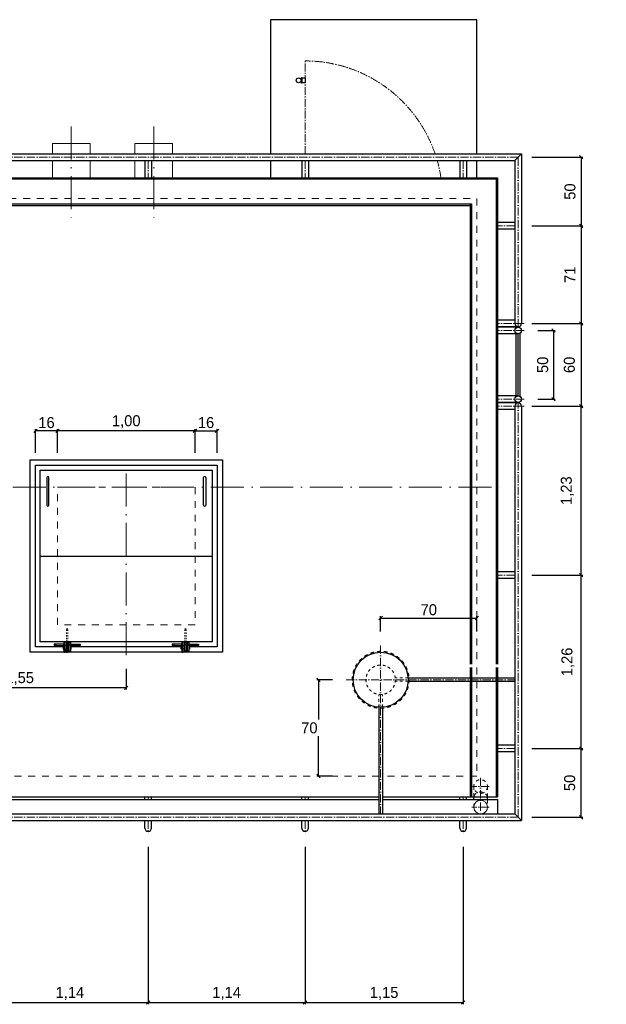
# Model space of a CAD drawing. Header units: millimetres. Extents: x -19424 to 109295, y -11926 to 8715.
# Tile 13 of 38: x -4175 to 91, y -6897 to 263. Entities that reach past the tile are written whole.
import ezdxf

# ---------------------------------------------------------------- set-up
doc = ezdxf.new("R2010")
doc.units = ezdxf.units.MM
for name, pattern in [('ACAD_ISO10W100', [18, 12, -3, 0, -3]), ('JIS_02_1.0', [2, 1, -1]), ('MITTE2', [28.575, 19.05, -3.175, 3.175, -3.175])]:
    doc.linetypes.add(name, pattern=pattern)
doc.layers.add('Bemaßung', color=7, linetype='Continuous', lineweight=13)
doc.layers.add('Beschriftung', color=7, linetype='Continuous')
doc.styles.add('LBB3.5M1000', font='isocp.shx', dxfattribs={"height": 3.5})
doc.dimstyles.new('DIN', dxfattribs={"dimtxt": 2.5, "dimasz": 2.5, "dimexe": 1.25, "dimexo": 0.625, "dimtad": 1, "dimtih": 1, "dimdec": 4, "dimdsep": 46, "dimlunit": 6, "dimtxsty": 'Standard', "dimcen": 2.5, "dimadec": 0, "dimazin": 0, "dimtfac": 1, "dimtdec": 4, "dimtmove": 0, "dimatfit": 3, "dimfxl": 0, "dimtvp": 1, "dimtolj": 1, "dimtzin": 0, "dimarcsym": 0})

# ---------------------------------------------------------------- blocks, each defined once
blk = doc.blocks.new('_Oblique')
at = {"color": 0, "linetype": 'ByBlock', "lineweight": -2}
blk.add_line((-0.5, -0.5), (0.5, 0.5), dxfattribs=at)
blk = doc.blocks.new('*D31')
at = {"layer": 'Bemaßung', "color": 0, "lineweight": -2, "transparency": 16777216}
for p, q in [((-449.6, -736.6), (-78.8, -736.6)), ((-91.3, -736.6), (-91.3, -1236.6)), ((-449.6, -1236.6), (-78.8, -1236.6))]:
    blk.add_line(p, q, dxfattribs=at)
at = {"layer": 'DEFPOINTS', "color": 0, "transparency": 16777216}
for p in [(-549.6, -736.6), (-549.6, -1236.6), (-91.3, -1236.6)]:
    blk.add_point(p, dxfattribs=at)
at = {"layer": 'Bemaßung', "color": 0, "lineweight": -2, "transparency": 16777216, "xscale": 25, "yscale": 25, "zscale": 25}
for p, rotation in [((-91.3, -736.6), 90), ((-91.3, -1236.6), 270)]:
    blk.add_blockref('_Oblique', p, dxfattribs=dict(at, rotation=rotation))
at = {"layer": 'Bemaßung', "color": 0, "transparency": 16777216, "insert": (-172.9, -986.6), "char_height": 80, "attachment_point": 5, "rotation": 90}
blk.add_mtext('\\A1;50', dxfattribs=at)
blk = doc.blocks.new('*D32')
at = {"layer": 'Bemaßung', "color": 0, "lineweight": -2, "transparency": 16777216}
for p, q in [((-449.6, -1236.6), (-78.8, -1236.6)), ((-91.3, -1236.6), (-91.3, -1946.6)), ((-449.6, -1946.6), (-78.8, -1946.6))]:
    blk.add_line(p, q, dxfattribs=at)
at = {"layer": 'DEFPOINTS', "color": 0, "transparency": 16777216}
for p in [(-549.6, -1236.6), (-549.6, -1946.6), (-91.3, -1946.6)]:
    blk.add_point(p, dxfattribs=at)
at = {"layer": 'Bemaßung', "color": 0, "lineweight": -2, "transparency": 16777216, "xscale": 25, "yscale": 25, "zscale": 25}
for p, rotation in [((-91.3, -1236.6), 90), ((-91.3, -1946.6), 270)]:
    blk.add_blockref('_Oblique', p, dxfattribs=dict(at, rotation=rotation))
at = {"layer": 'Bemaßung', "color": 0, "transparency": 16777216, "insert": (-172.9, -1591.6), "char_height": 80, "attachment_point": 5, "rotation": 90}
blk.add_mtext('\\A1;71', dxfattribs=at)
blk = doc.blocks.new('*D33')
at = {"layer": 'Bemaßung', "color": 0, "lineweight": -2, "transparency": 16777216}
for p, q in [((-405.5, -1996.6), (-280.4, -1996.6)), ((-292.9, -1996.6), (-292.9, -2496.6)), ((-405.5, -2496.6), (-280.4, -2496.6))]:
    blk.add_line(p, q, dxfattribs=at)
at = {"layer": 'DEFPOINTS', "color": 0, "transparency": 16777216}
for p in [(-505.5, -1996.6), (-505.5, -2496.6), (-292.9, -2496.6)]:
    blk.add_point(p, dxfattribs=at)
at = {"layer": 'Bemaßung', "color": 0, "lineweight": -2, "transparency": 16777216, "xscale": 25, "yscale": 25, "zscale": 25}
for p, rotation in [((-292.9, -1996.6), 90), ((-292.9, -2496.6), 270)]:
    blk.add_blockref('_Oblique', p, dxfattribs=dict(at, rotation=rotation))
at = {"layer": 'Bemaßung', "color": 0, "transparency": 16777216, "insert": (-371, -2246.6), "char_height": 80, "attachment_point": 5, "rotation": 90}
blk.add_mtext('\\A1;50', dxfattribs=at)
blk = doc.blocks.new('*D34')
at = {"layer": 'Bemaßung', "color": 0, "lineweight": -2, "transparency": 16777216}
for p, q in [((-449.6, -2546.6), (-78.8, -2546.6)), ((-91.3, -3776.6), (-91.3, -2546.6)), ((-449.6, -3776.6), (-78.8, -3776.6))]:
    blk.add_line(p, q, dxfattribs=at)
at = {"layer": 'DEFPOINTS', "color": 0, "transparency": 16777216}
for p in [(-549.6, -2546.6), (-91.3, -2546.6), (-549.6, -3776.6)]:
    blk.add_point(p, dxfattribs=at)
at = {"layer": 'Bemaßung', "color": 0, "lineweight": -2, "transparency": 16777216, "xscale": 25, "yscale": 25, "zscale": 25}
for p, rotation in [((-91.3, -2546.6), 90), ((-91.3, -3776.6), 270)]:
    blk.add_blockref('_Oblique', p, dxfattribs=dict(at, rotation=rotation))
at = {"layer": 'Bemaßung', "color": 0, "transparency": 16777216, "insert": (-192.2, -3161.6), "char_height": 80, "attachment_point": 5, "rotation": 90}
blk.add_mtext('\\A1;1,23', dxfattribs=at)
blk = doc.blocks.new('*D35')
at = {"layer": 'Bemaßung', "color": 0, "lineweight": -2, "transparency": 16777216}
for p, q in [((-449.6, -3776.6), (-78.8, -3776.6)), ((-91.3, -5036.6), (-91.3, -3776.6)), ((-449.6, -5036.6), (-78.8, -5036.6))]:
    blk.add_line(p, q, dxfattribs=at)
at = {"layer": 'DEFPOINTS', "color": 0, "transparency": 16777216}
for p in [(-549.6, -3776.6), (-91.3, -3776.6), (-549.6, -5036.6)]:
    blk.add_point(p, dxfattribs=at)
at = {"layer": 'Bemaßung', "color": 0, "lineweight": -2, "transparency": 16777216, "xscale": 25, "yscale": 25, "zscale": 25}
for p, rotation in [((-91.3, -3776.6), 90), ((-91.3, -5036.6), 270)]:
    blk.add_blockref('_Oblique', p, dxfattribs=dict(at, rotation=rotation))
at = {"layer": 'Bemaßung', "color": 0, "transparency": 16777216, "insert": (-187.7, -4406.6), "char_height": 80, "attachment_point": 5, "rotation": 90}
blk.add_mtext('\\A1;1,26', dxfattribs=at)
blk = doc.blocks.new('*D36')
at = {"layer": 'Bemaßung', "color": 0, "lineweight": -2, "transparency": 16777216}
for p, q in [((-449.6, -5036.6), (-78.8, -5036.6)), ((-91.3, -5536.6), (-91.3, -5036.6)), ((-449.6, -5536.6), (-78.8, -5536.6))]:
    blk.add_line(p, q, dxfattribs=at)
at = {"layer": 'DEFPOINTS', "color": 0, "transparency": 16777216}
for p in [(-549.6, -5036.6), (-91.3, -5036.6), (-549.6, -5536.6)]:
    blk.add_point(p, dxfattribs=at)
at = {"layer": 'Bemaßung', "color": 0, "lineweight": -2, "transparency": 16777216, "xscale": 25, "yscale": 25, "zscale": 25}
for p, rotation in [((-91.3, -5036.6), 90), ((-91.3, -5536.6), 270)]:
    blk.add_blockref('_Oblique', p, dxfattribs=dict(at, rotation=rotation))
at = {"layer": 'Bemaßung', "color": 0, "transparency": 16777216, "insert": (-175, -5286.6), "char_height": 80, "attachment_point": 5, "rotation": 90}
blk.add_mtext('\\A1;50', dxfattribs=at)
blk = doc.blocks.new('*D37')
at = {"layer": 'Bemaßung', "color": 0, "lineweight": -2, "transparency": 16777216}
for p, q in [((-449.6, -1946.6), (-78.8, -1946.6)), ((-91.3, -1946.6), (-91.3, -2546.6)), ((-449.6, -2546.6), (-78.8, -2546.6))]:
    blk.add_line(p, q, dxfattribs=at)
at = {"layer": 'DEFPOINTS', "color": 0, "transparency": 16777216}
for p in [(-549.6, -1946.6), (-549.6, -2546.6), (-91.3, -2546.6)]:
    blk.add_point(p, dxfattribs=at)
at = {"layer": 'Bemaßung', "color": 0, "lineweight": -2, "transparency": 16777216, "xscale": 25, "yscale": 25, "zscale": 25}
for p, rotation in [((-91.3, -1946.6), 90), ((-91.3, -2546.6), 270)]:
    blk.add_blockref('_Oblique', p, dxfattribs=dict(at, rotation=rotation))
at = {"layer": 'Bemaßung', "color": 0, "transparency": 16777216, "insert": (-177.5, -2246.6), "char_height": 80, "attachment_point": 5, "rotation": 90}
blk.add_mtext('\\A1;60', dxfattribs=at)
blk = doc.blocks.new('*D52')
at = {"layer": 'Bemaßung', "color": 0, "lineweight": -2, "transparency": 16777216}
for p, q in [((-4379.6, -5751.3), (-4379.6, -6896.5)), ((-3239.6, -5751.3), (-3239.6, -6896.5)), ((-4379.6, -6884), (-3239.6, -6884))]:
    blk.add_line(p, q, dxfattribs=at)
at = {"layer": 'DEFPOINTS', "color": 0, "transparency": 16777216}
for p in [(-4379.6, -5651.3), (-3239.6, -5651.3), (-3239.6, -6884)]:
    blk.add_point(p, dxfattribs=at)
at = {"layer": 'Bemaßung', "color": 0, "lineweight": -2, "transparency": 16777216, "xscale": 25, "yscale": 25, "zscale": 25, "rotation": 180}
blk.add_blockref('_Oblique', (-4379.6, -6884), dxfattribs=at)
at = {"layer": 'Bemaßung', "color": 0, "lineweight": -2, "transparency": 16777216, "xscale": 25, "yscale": 25, "zscale": 25}
blk.add_blockref('_Oblique', (-3239.6, -6884), dxfattribs=at)
at = {"layer": 'Bemaßung', "color": 0, "transparency": 16777216, "insert": (-3809.6, -6817.4), "char_height": 80, "attachment_point": 5}
blk.add_mtext('\\A1;1,14', dxfattribs=at)
blk = doc.blocks.new('*D53')
at = {"layer": 'Bemaßung', "color": 0, "lineweight": -2, "transparency": 16777216}
for p, q in [((-3239.6, -5751.3), (-3239.6, -6896.5)), ((-2099.6, -5751.3), (-2099.6, -6896.5)), ((-3239.6, -6884), (-2099.6, -6884))]:
    blk.add_line(p, q, dxfattribs=at)
at = {"layer": 'DEFPOINTS', "color": 0, "transparency": 16777216}
for p in [(-3239.6, -5651.3), (-2099.6, -5651.3), (-2099.6, -6884)]:
    blk.add_point(p, dxfattribs=at)
at = {"layer": 'Bemaßung', "color": 0, "lineweight": -2, "transparency": 16777216, "xscale": 25, "yscale": 25, "zscale": 25, "rotation": 180}
blk.add_blockref('_Oblique', (-3239.6, -6884), dxfattribs=at)
at = {"layer": 'Bemaßung', "color": 0, "lineweight": -2, "transparency": 16777216, "xscale": 25, "yscale": 25, "zscale": 25}
blk.add_blockref('_Oblique', (-2099.6, -6884), dxfattribs=at)
at = {"layer": 'Bemaßung', "color": 0, "transparency": 16777216, "insert": (-2669.6, -6817.4), "char_height": 80, "attachment_point": 5}
blk.add_mtext('\\A1;1,14', dxfattribs=at)
blk = doc.blocks.new('*D54')
at = {"layer": 'Bemaßung', "color": 0, "lineweight": -2, "transparency": 16777216}
for p, q in [((-2099.6, -5751.3), (-2099.6, -6896.5)), ((-949.6, -5751.3), (-949.6, -6896.5)), ((-2099.6, -6884), (-949.6, -6884))]:
    blk.add_line(p, q, dxfattribs=at)
at = {"layer": 'DEFPOINTS', "color": 0, "transparency": 16777216}
for p in [(-2099.6, -5651.3), (-949.6, -5651.3), (-949.6, -6884)]:
    blk.add_point(p, dxfattribs=at)
at = {"layer": 'Bemaßung', "color": 0, "lineweight": -2, "transparency": 16777216, "xscale": 25, "yscale": 25, "zscale": 25, "rotation": 180}
blk.add_blockref('_Oblique', (-2099.6, -6884), dxfattribs=at)
at = {"layer": 'Bemaßung', "color": 0, "lineweight": -2, "transparency": 16777216, "xscale": 25, "yscale": 25, "zscale": 25}
blk.add_blockref('_Oblique', (-949.6, -6884), dxfattribs=at)
at = {"layer": 'Bemaßung', "color": 0, "transparency": 16777216, "insert": (-1524.6, -6817.4), "char_height": 80, "attachment_point": 5}
blk.add_mtext('\\A1;1,15', dxfattribs=at)
blk = doc.blocks.new('*D55')
at = {"layer": 'Bemaßung', "color": 0, "lineweight": -2, "transparency": 16777216}
for p, q in [((-1899.6, -4536.6), (-2014.6, -4536.6)), ((-2002.1, -4536.6), (-2002.1, -4826.6)), ((-2002.1, -5236.6), (-2002.1, -4946.6)), ((-1899.6, -5236.6), (-2014.6, -5236.6))]:
    blk.add_line(p, q, dxfattribs=at)
at = {"layer": 'DEFPOINTS', "color": 0, "transparency": 16777216}
for p in [(-1799.6, -4536.6), (-2002.1, -5236.6), (-1799.6, -5236.6)]:
    blk.add_point(p, dxfattribs=at)
at = {"layer": 'Bemaßung', "color": 0, "lineweight": -2, "transparency": 16777216, "xscale": 25, "yscale": 25, "zscale": 25}
for p, rotation in [((-2002.1, -4536.6), 90), ((-2002.1, -5236.6), 270)]:
    blk.add_blockref('_Oblique', p, dxfattribs=dict(at, rotation=rotation))
at = {"layer": 'Bemaßung', "color": 0, "transparency": 16777216, "insert": (-2068.1, -4886.6), "char_height": 80, "attachment_point": 5}
blk.add_mtext('\\A1;70', dxfattribs=at)
blk = doc.blocks.new('*D56')
at = {"layer": 'Bemaßung', "color": 0, "lineweight": -2, "transparency": 16777216}
for p, q in [((-1549.6, -4186.6), (-1549.6, -4075)), ((-849.6, -4186.6), (-849.6, -4075)), ((-1549.6, -4087.5), (-849.6, -4087.5))]:
    blk.add_line(p, q, dxfattribs=at)
at = {"layer": 'DEFPOINTS', "color": 0, "transparency": 16777216}
for p in [(-849.6, -4087.5), (-1549.6, -4286.6), (-849.6, -4286.6)]:
    blk.add_point(p, dxfattribs=at)
at = {"layer": 'Bemaßung', "color": 0, "lineweight": -2, "transparency": 16777216, "xscale": 25, "yscale": 25, "zscale": 25, "rotation": 180}
blk.add_blockref('_Oblique', (-1549.6, -4087.5), dxfattribs=at)
at = {"layer": 'Bemaßung', "color": 0, "lineweight": -2, "transparency": 16777216, "xscale": 25, "yscale": 25, "zscale": 25}
blk.add_blockref('_Oblique', (-849.6, -4087.5), dxfattribs=at)
at = {"layer": 'Bemaßung', "color": 0, "transparency": 16777216, "insert": (-1199.6, -4027.5), "char_height": 80, "attachment_point": 5}
blk.add_mtext('\\A1;70', dxfattribs=at)
blk = doc.blocks.new('*D57')
at = {"layer": 'Bemaßung', "color": 0, "lineweight": -2, "transparency": 16777216}
for p, q in [((-4949.6, -4495), (-4949.6, -4582.5)), ((-3399.6, -4456.6), (-3399.6, -4607.5)), ((-3399.6, -4595), (-4949.6, -4595))]:
    blk.add_line(p, q, dxfattribs=at)
at = {"layer": 'DEFPOINTS', "color": 0, "transparency": 16777216}
for p in [(-3399.6, -4356.6), (-4949.6, -4595), (-4949.6, -4595)]:
    blk.add_point(p, dxfattribs=at)
at = {"layer": 'Bemaßung', "color": 0, "lineweight": -2, "transparency": 16777216, "xscale": 25, "yscale": 25, "zscale": 25, "rotation": 180}
blk.add_blockref('_Oblique', (-4949.6, -4595), dxfattribs=at)
at = {"layer": 'Bemaßung', "color": 0, "lineweight": -2, "transparency": 16777216, "xscale": 25, "yscale": 25, "zscale": 25}
blk.add_blockref('_Oblique', (-3399.6, -4595), dxfattribs=at)
at = {"layer": 'Bemaßung', "color": 0, "transparency": 16777216, "insert": (-4174.6, -4528.3), "char_height": 80, "attachment_point": 5}
blk.add_mtext('\\A1;1,55', dxfattribs=at)
blk = doc.blocks.new('*D66')
at = {"layer": 'Bemaßung', "color": 0, "lineweight": -2, "transparency": 16777216}
for p, q in [((-3899.6, -2886.6), (-3899.6, -2714.3)), ((-2899.6, -2886.6), (-2899.6, -2714.3)), ((-2899.6, -2726.8), (-3899.6, -2726.8))]:
    blk.add_line(p, q, dxfattribs=at)
at = {"layer": 'DEFPOINTS', "color": 0, "transparency": 16777216}
for p in [(-3899.6, -2726.8), (-3899.6, -3136.6), (-2899.6, -3136.6)]:
    blk.add_point(p, dxfattribs=at)
at = {"layer": 'Bemaßung', "color": 0, "lineweight": -2, "transparency": 16777216, "xscale": 25, "yscale": 25, "zscale": 25, "rotation": 180}
blk.add_blockref('_Oblique', (-3899.6, -2726.8), dxfattribs=at)
at = {"layer": 'Bemaßung', "color": 0, "lineweight": -2, "transparency": 16777216, "xscale": 25, "yscale": 25, "zscale": 25}
blk.add_blockref('_Oblique', (-2899.6, -2726.8), dxfattribs=at)
at = {"layer": 'Bemaßung', "color": 0, "transparency": 16777216, "insert": (-3399.6, -2660.1), "char_height": 80, "attachment_point": 5}
blk.add_mtext('\\A1;1,00', dxfattribs=at)
blk = doc.blocks.new('*D65')
at = {"layer": 'Bemaßung', "color": 0, "lineweight": -2, "transparency": 16777216}
for p, q in [((-2899.6, -2886.6), (-2899.6, -2714.3)), ((-2739.6, -2886.6), (-2739.6, -2714.3)), ((-2899.6, -2726.8), (-2739.6, -2726.8))]:
    blk.add_line(p, q, dxfattribs=at)
at = {"layer": 'DEFPOINTS', "color": 0, "transparency": 16777216}
for p in [(-2739.6, -2726.8), (-2899.6, -3136.6), (-2739.6, -3136.6)]:
    blk.add_point(p, dxfattribs=at)
at = {"layer": 'Bemaßung', "color": 0, "lineweight": -2, "transparency": 16777216, "xscale": 25, "yscale": 25, "zscale": 25, "rotation": 180}
blk.add_blockref('_Oblique', (-2899.6, -2726.8), dxfattribs=at)
at = {"layer": 'Bemaßung', "color": 0, "lineweight": -2, "transparency": 16777216, "xscale": 25, "yscale": 25, "zscale": 25}
blk.add_blockref('_Oblique', (-2739.6, -2726.8), dxfattribs=at)
at = {"layer": 'Bemaßung', "color": 0, "transparency": 16777216, "insert": (-2819.6, -2666.8), "char_height": 80, "attachment_point": 5}
blk.add_mtext('\\A1;16', dxfattribs=at)
blk = doc.blocks.new('*D67')
at = {"layer": 'Bemaßung', "color": 0, "lineweight": -2, "transparency": 16777216}
for p, q in [((-4059.6, -2886.6), (-4059.6, -2714.3)), ((-3899.6, -2886.6), (-3899.6, -2714.3)), ((-3899.6, -2726.8), (-4059.6, -2726.8))]:
    blk.add_line(p, q, dxfattribs=at)
at = {"layer": 'DEFPOINTS', "color": 0, "transparency": 16777216}
for p in [(-4059.6, -2726.8), (-4059.6, -3136.6), (-3899.6, -3136.6)]:
    blk.add_point(p, dxfattribs=at)
at = {"layer": 'Bemaßung', "color": 0, "lineweight": -2, "transparency": 16777216, "xscale": 25, "yscale": 25, "zscale": 25, "rotation": 180}
blk.add_blockref('_Oblique', (-4059.6, -2726.8), dxfattribs=at)
at = {"layer": 'Bemaßung', "color": 0, "lineweight": -2, "transparency": 16777216, "xscale": 25, "yscale": 25, "zscale": 25}
blk.add_blockref('_Oblique', (-3899.6, -2726.8), dxfattribs=at)
at = {"layer": 'Bemaßung', "color": 0, "transparency": 16777216, "insert": (-3979.6, -2666.8), "char_height": 80, "attachment_point": 5}
blk.add_mtext('\\A1;16', dxfattribs=at)

msp = doc.modelspace()

# ---------------------------------------------------------------- linework, layer by layer
for p, q in [((-849.605, 263.369), (-2349.605, 263.369)), ((-2349.605, 263.369), (-2349.605, -712.481)), ((-849.605, -712.481), (-849.605, 263.369)), ((-9373.755, -712.481), (-525.455, -712.481)), ((-573.755, -760.781), (-525.455, -712.481)), ((-525.455, -712.481), (-525.455, -1946.631)), ((-9325.455, -760.781), (-573.755, -760.781)), ((-3263.755, -760.781), (-3263.755, -887.749)), ((-3215.455, -760.781), (-3215.455, -887.749)), ((-2349.605, -760.781), (-2349.605, -886.631)), ((-2123.755, -760.781), (-2123.755, -887.749)), ((-2075.455, -760.781), (-2075.455, -887.749)), ((-973.755, -760.781), (-973.755, -887.749)), ((-925.455, -760.781), (-925.455, -887.749)), ((-849.605, -886.631), (-849.605, -760.781)), ((-573.755, -760.781), (-573.755, -1946.631)), ((-9199.605, -886.631), (-699.605, -886.631)), ((-709.605, -896.631), (-9189.605, -896.631)), ((-699.605, -886.631), (-709.605, -896.631)), ((-709.605, -896.631), (-709.605, -4422.773)), ((-699.605, -886.631), (-699.605, -4422.773)), ((-9009.605, -1076.631), (-889.605, -1076.631)), ((-8999.605, -1086.631), (-899.605, -1086.631)), ((-899.605, -1086.631), (-889.605, -1076.631)), ((-899.605, -1086.631), (-899.605, -4422.773)), ((-889.605, -1076.631), (-889.605, -4422.773)), ((-573.755, -1212.481), (-699.605, -1212.481)), ((-573.755, -1260.781), (-699.605, -1260.781)), ((-573.755, -1922.481), (-699.963, -1922.481)), ((-549.963, -1970.781), (-699.963, -1970.781)), ((-549.605, -1972.481), (-699.605, -1972.481)), ((-549.605, -2020.781), (-699.605, -2020.781)), ((-563.748, -2472.481), (-563.748, -2020.781)), ((-549.605, -2472.481), (-549.605, -2020.781)), ((-535.463, -2476.8), (-535.463, -2016.462)), ((-549.605, -2472.481), (-699.605, -2472.481)), ((-549.963, -2522.481), (-699.963, -2522.481)), ((-573.755, -2570.781), (-699.963, -2570.781)), ((-549.605, -2520.781), (-699.605, -2520.781)), ((-3977.605, -3066.631), (-3977.605, -3266.631)), ((-3961.605, -3266.631), (-3961.605, -3066.631)), ((-2837.605, -3266.631), (-2837.605, -3066.631)), ((-2821.605, -3066.631), (-2821.605, -3266.631)), ((-4024.605, -3636.631), (-2774.605, -3636.631)), ((-573.755, -3752.481), (-699.605, -3752.481)), ((-573.755, -3800.781), (-699.605, -3800.781)), ((-3914.605, -4276.631), (-3914.605, -4286.631)), ((-3854.605, -4288.131), (-3859.605, -4288.131)), ((-3859.605, -4288.131), (-3859.605, -4315.131)), ((-3854.605, -4266.631), (-3854.605, -4336.631)), ((-3854.605, -4266.631), (-3844.605, -4266.631)), ((-3844.605, -4276.631), (-3854.605, -4276.631)), ((-3844.605, -4336.631), (-3844.605, -4266.631)), ((-3834.605, -4288.131), (-3844.605, -4288.131)), ((-3834.605, -4261.631), (-3834.605, -4336.631)), ((-3834.605, -4266.631), (-3824.605, -4266.631)), ((-3824.605, -4276.631), (-3834.605, -4276.631)), ((-3824.605, -4336.631), (-3824.605, -4261.631)), ((-3814.605, -4288.131), (-3824.605, -4288.131)), ((-3814.605, -4336.631), (-3814.605, -4266.631)), ((-3804.605, -4266.631), (-3814.605, -4266.631)), ((-3814.605, -4276.631), (-3804.605, -4276.631)), ((-3804.605, -4266.631), (-3804.605, -4336.631)), ((-3799.605, -4288.131), (-3804.605, -4288.131)), ((-3799.605, -4315.131), (-3799.605, -4288.131)), ((-3744.605, -4276.631), (-3744.605, -4286.631)), ((-3054.605, -4276.631), (-3054.605, -4286.631)), ((-2999.605, -4315.131), (-2999.605, -4288.131)), ((-2999.605, -4288.131), (-2994.605, -4288.131)), ((-2994.605, -4266.631), (-2994.605, -4336.631)), ((-2994.605, -4266.631), (-2984.605, -4266.631)), ((-2984.605, -4276.631), (-2994.605, -4276.631)), ((-2984.605, -4336.631), (-2984.605, -4266.631)), ((-2984.605, -4288.131), (-2974.605, -4288.131)), ((-2974.605, -4336.631), (-2974.605, -4261.631)), ((-2964.605, -4266.631), (-2974.605, -4266.631)), ((-2974.605, -4276.631), (-2964.605, -4276.631)), ((-2964.605, -4261.631), (-2964.605, -4336.631)), ((-2964.605, -4288.131), (-2954.605, -4288.131)), ((-2954.605, -4336.631), (-2954.605, -4266.631)), ((-2944.605, -4266.631), (-2954.605, -4266.631)), ((-2954.605, -4276.631), (-2944.605, -4276.631)), ((-2944.605, -4266.631), (-2944.605, -4336.631)), ((-2944.605, -4288.131), (-2939.605, -4288.131)), ((-2939.605, -4288.131), (-2939.605, -4315.131)), ((-2884.605, -4276.631), (-2884.605, -4286.631)), ((-3859.605, -4315.131), (-3854.605, -4315.131)), ((-3844.605, -4326.631), (-3854.605, -4326.631)), ((-3854.605, -4336.631), (-3844.605, -4336.631)), ((-3844.605, -4315.131), (-3834.605, -4315.131)), ((-3834.605, -4326.631), (-3824.605, -4326.631)), ((-3834.605, -4336.631), (-3824.605, -4336.631)), ((-3824.605, -4315.131), (-3814.605, -4315.131)), ((-3814.605, -4326.631), (-3804.605, -4326.631)), ((-3804.605, -4336.631), (-3814.605, -4336.631)), ((-3804.605, -4315.131), (-3799.605, -4315.131)), ((-2994.605, -4315.131), (-2999.605, -4315.131)), ((-2984.605, -4326.631), (-2994.605, -4326.631)), ((-2994.605, -4336.631), (-2984.605, -4336.631)), ((-2974.605, -4315.131), (-2984.605, -4315.131)), ((-2964.605, -4326.631), (-2974.605, -4326.631)), ((-2964.605, -4336.631), (-2974.605, -4336.631)), ((-2954.605, -4315.131), (-2964.605, -4315.131)), ((-2954.605, -4326.631), (-2944.605, -4326.631)), ((-2944.605, -4336.631), (-2954.605, -4336.631)), ((-2939.605, -4315.131), (-2944.605, -4315.131)), ((-1350.086, -4522.773), (-573.755, -4522.773)), ((-1349.916, -4547.773), (-573.755, -4547.773)), ((-573.755, -5012.481), (-699.605, -5012.481)), ((-573.755, -5060.781), (-699.605, -5060.781))]:
    msp.add_line(p, q)
at = {"color": 253, "linetype": 'MITTE2', "lineweight": 9, "ltscale": 3}
msp.add_line((-2099.605, -712.481), (-2099.605, -36.631), dxfattribs=at)
at = {"linetype": 'ACAD_ISO10W100', "lineweight": 18, "ltscale": 20}
for p, q in [((-3799.605, -513.659), (-3799.605, -1211.798)), ((-3199.605, -513.659), (-3199.605, -1211.798)), ((-3399.605, -4356.631), (-3399.605, -2916.631)), ((-9266.929, -3136.641), (-636.524, -3136.641))]:
    msp.add_line(p, q, dxfattribs=at)
at = {"lineweight": 13}
for p, q in [((-3936.105, -636.631), (-3663.105, -636.631)), ((-3936.105, -712.481), (-3936.105, -636.631)), ((-3663.105, -636.631), (-3663.105, -712.481)), ((-3336.105, -636.631), (-3063.105, -636.631)), ((-3336.105, -712.481), (-3336.105, -636.631)), ((-3063.105, -636.631), (-3063.105, -712.481)), ((-3936.105, -886.631), (-3936.105, -760.781)), ((-3663.105, -760.781), (-3663.105, -886.631)), ((-3336.105, -886.631), (-3336.105, -760.781)), ((-3063.105, -760.781), (-3063.105, -886.631))]:
    msp.add_line(p, q, dxfattribs=at)
at = {"linetype": 'ACAD_ISO10W100', "lineweight": 18, "ltscale": 5}
for p, q in [((-549.605, -736.631), (-9349.605, -736.631)), ((-3239.605, -760.781), (-3239.605, -887.749)), ((-2099.605, -760.781), (-2099.605, -887.749)), ((-949.605, -760.781), (-949.605, -887.749)), ((-549.605, -1972.481), (-549.605, -736.631)), ((-573.755, -1236.631), (-699.605, -1236.631)), ((-505.813, -1946.631), (-699.963, -1946.631)), ((-505.455, -1996.631), (-699.605, -1996.631)), ((-549.605, -2040.781), (-549.605, -2020.781)), ((-505.455, -2496.631), (-699.605, -2496.631)), ((-549.605, -2472.481), (-549.605, -2452.481)), ((-505.813, -2546.631), (-699.963, -2546.631)), ((-573.755, -3776.631), (-699.605, -3776.631)), ((-1799.605, -4536.631), (-573.755, -4536.631)), ((-573.755, -5036.631), (-699.605, -5036.631))]:
    msp.add_line(p, q, dxfattribs=at)
at = {"linetype": 'JIS_02_1.0', "lineweight": 18, "ltscale": 50}
for p, q in [((-9049.605, -1036.631), (-849.605, -1036.631)), ((-849.605, -1036.631), (-849.605, -4422.773)), ((-3899.605, -3136.631), (-2899.605, -3136.631))]:
    msp.add_line(p, q, dxfattribs=at)
at = {"linetype": 'JIS_02_1.0', "lineweight": 18, "ltscale": 10}
for p, q in [((-3824.605, -4165.131), (-3834.605, -4165.131)), ((-3834.605, -4261.631), (-3834.605, -4165.131)), ((-3824.605, -4175.131), (-3834.605, -4175.131)), ((-3824.605, -4261.631), (-3824.605, -4165.131)), ((-2974.605, -4165.131), (-2964.605, -4165.131)), ((-2974.605, -4261.631), (-2974.605, -4165.131)), ((-2974.605, -4175.131), (-2964.605, -4175.131)), ((-2964.605, -4261.631), (-2964.605, -4165.131))]:
    msp.add_line(p, q, dxfattribs=at)
at = {"linetype": 'JIS_02_1.0', "lineweight": 18, "ltscale": 20}
for p, q in [((-1350.086, -4522.773), (-1443.456, -4522.773)), ((-1349.916, -4547.773), (-1443.137, -4547.773)), ((-1562.105, -4736.24), (-1562.105, -4642.948)), ((-1537.105, -4736.24), (-1537.105, -4642.948))]:
    msp.add_line(p, q, dxfattribs=at)
at = {"color": 253, "linetype": 'ACAD_ISO10W100', "lineweight": 9, "ltscale": 5}
msp.add_line((-823.002, -5249.696), (-823.002, -5512.481), dxfattribs=at)
at = {"color": 254, "linetype": 'JIS_02_1.0', "lineweight": 9, "ltscale": 25}
for p, q in [((-873.002, -5386.631), (-873.002, -5312.799)), ((-773.002, -5312.799), (-773.002, -5386.631)), ((-873.002, -5462.667), (-873.002, -5408.095)), ((-773.002, -5408.095), (-773.002, -5462.667))]:
    msp.add_line(p, q, dxfattribs=at)
for points in [[(-2129.555, -183.735), (-2125.197, -183.735), (-2125.197, -171.638), (-2129.555, -171.638)], [(-3854.605, -4336.631), (-4099.605, -4336.631), (-4099.605, -2936.631), (-2699.605, -2936.631), (-2699.605, -4336.631), (-2944.605, -4336.631)], [(-3859.605, -4296.631), (-4059.605, -4296.631), (-4059.605, -2976.631), (-2739.605, -2976.631), (-2739.605, -4296.631), (-2939.605, -4296.631)], [(-3834.605, -4336.631), (-3844.605, -4336.631)], [(-3814.605, -4336.631), (-3824.605, -4336.631)], [(-2994.605, -4336.631), (-3804.605, -4336.631)], [(-2999.605, -4296.631), (-3799.605, -4296.631)], [(-2974.605, -4336.631), (-2984.605, -4336.631)], [(-2954.605, -4336.631), (-2964.605, -4336.631)]]:
    msp.add_lwpolyline(points)
for points in [[(-2125.197, -156.856), (-2121.69, -156.856), (-2121.69, -198.517), (-2125.197, -198.517)], [(-2121.69, -160.009), (-2099.605, -160.009), (-2099.605, -195.363), (-2121.69, -195.363)], [(-2774.605, -3011.631), (-2774.605, -4261.631), (-4024.605, -4261.631), (-4024.605, -3011.631)], [(-3924.605, -4276.631), (-3924.605, -4286.631), (-3854.605, -4286.631), (-3854.605, -4276.631)], [(-3734.605, -4276.631), (-3734.605, -4286.631), (-3804.605, -4286.631), (-3804.605, -4276.631)], [(-3064.605, -4276.631), (-3064.605, -4286.631), (-2994.605, -4286.631), (-2994.605, -4276.631)], [(-2874.605, -4276.631), (-2874.605, -4286.631), (-2944.605, -4286.631), (-2944.605, -4276.631)]]:
    msp.add_lwpolyline(points, close=True)
at = {"linetype": 'JIS_02_1.0', "lineweight": 18, "ltscale": 50}
for points in [[(-3899.605, -4136.631), (-3899.605, -4136.631), (-3899.605, -3136.631), (-2899.605, -3136.631), (-2899.605, -4136.631), (-2899.605, -4136.631)], [(-2899.605, -4136.631), (-3899.605, -4136.631)]]:
    msp.add_lwpolyline(points, dxfattribs=at)
at = {"linetype": 'JIS_02_1.0', "lineweight": 18, "ltscale": 5}
for points in [[(-3834.605, -4325.631), (-3844.605, -4325.631)], [(-3814.605, -4325.631), (-3824.605, -4325.631)], [(-2974.605, -4325.631), (-2984.605, -4325.631)], [(-2954.605, -4325.631), (-2964.605, -4325.631)]]:
    msp.add_lwpolyline(points, dxfattribs=at)
for centre, radius in [((-2146.028, -177.686), 17.548), ((-549.251, -1996.631), 24.153), ((-549.251, -2496.631), 24.153), ((-1549.605, -4536.631), 200)]:
    msp.add_circle(centre, radius)
at = {"linetype": 'JIS_02_1.0', "lineweight": 18, "ltscale": 25}
msp.add_circle((-1549.605, -4536.631), 207.05, dxfattribs=at)
at = {"linetype": 'JIS_02_1.0', "lineweight": 18, "ltscale": 20}
msp.add_circle((-1549.605, -4536.631), 107.05, dxfattribs=at)
at = {"color": 253, "linetype": 'MITTE2', "lineweight": 9, "ltscale": 3}
for start, end in [(18.914086, 90), (8.6269266, 16.012675)]:
    msp.add_arc((-2099.605, -1036.631), 1000, start, end, dxfattribs=at)
for centre, radius, start, end in [((-549.605, -1946.631), 24.15, 180, 0), ((-549.605, -2546.631), 24.15, 0, 180), ((-3969.605, -3066.631), 8, 0, 180), ((-2829.605, -3066.631), 8, 0, 180), ((-3969.605, -3266.631), 8, 180, 0), ((-2829.605, -3266.631), 8, 180, 0)]:
    msp.add_arc(centre, radius, start, end)
at = {"color": 254, "linetype": 'JIS_02_1.0', "lineweight": 9, "ltscale": 25}
msp.add_arc((-823.002, -5405.183), 53.033, 19.4712206, 160.5287794, dxfattribs=at)

# ---------------------------------------------------------------- texts
at = {"layer": 'Beschriftung', "color": 1, "insert": (-11652.513, -561.563), "char_height": 80, "width": 765.3565, "attachment_point": 1, "style": 'LBB3.5M1000'}
msp.add_mtext('\\pi82.733;{\\fArial|b0|i0|c0|p34;\\C256;ENTRANCE\\P\\pi128.14;\\fArial|b0|i1|c0|p34;EINGANG}', dxfattribs=at)
at = {"layer": 'Beschriftung', "color": 1, "insert": (-8364.252, -6144.335), "char_height": 80, "width": 765.3565, "attachment_point": 1, "style": 'LBB3.5M1000', "bg_fill": 2}
msp.add_mtext('\\pi27.371;{\\fArial|b0|i0|c0|p34;\\C256;EMERGENCY \\P\\pi264.02;EXIT\\P\\pi-11.346;\\fArial|b0|i1|c0|p34;NOTAUSGANG}', dxfattribs=at)

# ---------------------------------------------------------------- dimensions: what is measured, and where the dimension line sits
at = {"layer": 'Bemaßung'}
for base, p1, p2, text, picture, middle in [((-91.267, -1236.631), (-549.605, -736.631), (-549.605, -1236.631), '50', '*D31', (-172.854, -986.631)), ((-91.267, -1946.631), (-549.605, -1236.631), (-549.605, -1946.631), '71', '*D32', (-172.854, -1591.631)), ((-91.267, -2546.631), (-549.605, -1946.631), (-549.605, -2546.631), '60', '*D37', (-177.462, -2246.631)), ((-292.927, -2496.631), (-505.455, -1996.631), (-505.455, -2496.631), '50', '*D33', (-371.012, -2246.631)), ((-91.267, -2546.631), (-549.605, -3776.631), (-549.605, -2546.631), '1,23', '*D34', (-192.218, -3161.631)), ((-91.267, -3776.631), (-549.605, -5036.631), (-549.605, -3776.631), '1,26', '*D35', (-187.671, -4406.631))]:
    dim = msp.add_linear_dim(base=base, p1=p1, p2=p2, angle=90, text=text, dimstyle='DIN', override={"dimscale": 10, "dimtxt": 8, "dimexo": 10, "dimgap": 2, "dimdec": 2, "dimblk1": 'Oblique', "dimblk2": 'Oblique', "dimsah": 1, "dimtdec": 2, "dimtmove": 2}, dxfattribs=at)
    dim.commit()
    dim.dimension.update_dxf_attribs({"geometry": picture, "text_midpoint": middle, "dimtype": 160})
for base, p1, p2, text, override, picture, middle in [((-4059.605, -2726.798), (-3899.605, -3136.631), (-4059.605, -3136.631), '16', {"dimscale": 10, "dimtxt": 8, "dimexo": 25, "dimgap": 2, "dimdec": 2, "dimblk1": 'Oblique', "dimblk2": 'Oblique', "dimsah": 1, "dimtdec": 2, "dimtmove": 2}, '*D67', (-3979.605, -2666.798)), ((-3899.605, -2726.798), (-2899.605, -3136.631), (-3899.605, -3136.631), '1,00', {"dimscale": 10, "dimtxt": 8, "dimexo": 25, "dimgap": 2, "dimdec": 2, "dimblk1": 'Oblique', "dimblk2": 'Oblique', "dimsah": 1, "dimtdec": 2, "dimtmove": 2}, '*D66', (-3399.605, -2660.131)), ((-2739.605, -2726.798), (-2899.605, -3136.631), (-2739.605, -3136.631), '16', {"dimscale": 10, "dimtxt": 8, "dimexo": 25, "dimgap": 2, "dimdec": 2, "dimblk1": 'Oblique', "dimblk2": 'Oblique', "dimsah": 1, "dimtdec": 2, "dimtmove": 2}, '*D65', (-2819.605, -2666.798)), ((-849.605, -4087.506), (-1549.605, -4286.631), (-849.605, -4286.631), '70', {"dimscale": 10, "dimtxt": 8, "dimexo": 10, "dimgap": 2, "dimdec": 2, "dimblk1": 'Oblique', "dimblk2": 'Oblique', "dimsah": 1, "dimtdec": 2, "dimtmove": 2}, '*D56', (-1199.605, -4027.506))]:
    dim = msp.add_linear_dim(base=base, p1=p1, p2=p2, text=text, dimstyle='DIN', override=override, dxfattribs=at)
    dim.commit()
    dim.dimension.update_dxf_attribs({"geometry": picture, "text_midpoint": middle})
dim = msp.add_linear_dim(base=(-4949.605, -4594.983), p1=(-3399.605, -4356.631), p2=(-4949.605, -4594.983), angle=180, text='1,55', dimstyle='DIN', override={"dimscale": 10, "dimtxt": 8, "dimexo": 10, "dimgap": 2, "dimdec": 2, "dimblk1": 'Oblique', "dimblk2": 'Oblique', "dimsah": 1, "dimtdec": 2, "dimtmove": 2}, dxfattribs=at)
dim.commit()
dim.dimension.update_dxf_attribs({"geometry": '*D57', "text_midpoint": (-4174.605, -4528.316)})

# ---------------------------------------------------------------- next in the draw order: texts
at = {"layer": 'Beschriftung', "color": 1, "insert": (-18332.719, -5289.441), "char_height": 80, "width": 765.3565, "attachment_point": 1, "style": 'LBB3.5M1000', "bg_fill": 2}
msp.add_mtext('\\pi27.371;{\\fArial|b0|i0|c0|p34;\\C256;EMERGENCY \\P\\pi264.02;EXIT\\P\\pi-11.346;\\fArial|b0|i1|c0|p34;NOTAUSGANG}', dxfattribs=at)

# ---------------------------------------------------------------- next in the draw order: linework, layer by layer
for p, q in [((-573.755, -2546.631), (-573.755, -5512.481)), ((-525.455, -2546.631), (-525.455, -5560.781)), ((-899.605, -4447.773), (-899.605, -5386.631)), ((-889.605, -4447.773), (-889.605, -5386.631)), ((-709.605, -4447.773), (-709.605, -5386.631)), ((-699.605, -4447.773), (-699.605, -5386.631)), ((-1562.105, -4736.24), (-1562.105, -5512.72)), ((-1537.105, -4736.24), (-1537.105, -5512.72)), ((-9199.605, -5386.631), (-1562.105, -5386.631)), ((-3263.755, -5408.095), (-3263.755, -5386.631)), ((-3215.455, -5408.095), (-3215.455, -5386.631)), ((-2123.755, -5408.095), (-2123.755, -5386.631)), ((-2075.455, -5408.095), (-2075.455, -5386.631)), ((-1537.105, -5386.631), (-699.605, -5386.631)), ((-973.755, -5408.095), (-973.755, -5386.631)), ((-925.455, -5408.095), (-925.455, -5386.631)), ((-873.002, -5408.095), (-873.002, -5386.631)), ((-773.002, -5408.095), (-773.002, -5386.631)), ((-9325.455, -5512.481), (-573.755, -5512.481)), ((-573.755, -5512.481), (-525.455, -5560.781)), ((-9373.755, -5560.781), (-525.455, -5560.781)), ((-3263.755, -5614.748), (-3263.755, -5560.781)), ((-3215.455, -5614.748), (-3215.455, -5560.781)), ((-2123.755, -5614.748), (-2123.755, -5560.781)), ((-2075.455, -5614.748), (-2075.455, -5560.781)), ((-973.755, -5614.748), (-973.755, -5560.781)), ((-925.455, -5614.748), (-925.455, -5560.781))]:
    msp.add_line(p, q)
at = {"linetype": 'ACAD_ISO10W100', "lineweight": 18, "ltscale": 5}
for p, q in [((-549.605, -5536.631), (-549.605, -2520.781)), ((-1549.605, -4286.631), (-1549.605, -5512.72)), ((-3239.605, -5408.095), (-3239.605, -5386.631)), ((-2099.605, -5408.095), (-2099.605, -5386.631)), ((-949.605, -5408.095), (-949.605, -5386.631)), ((-549.605, -5536.631), (-9349.605, -5536.631)), ((-3239.605, -5560.781), (-3239.605, -5651.296)), ((-2099.605, -5560.781), (-2099.605, -5651.296)), ((-949.605, -5560.781), (-949.605, -5651.296))]:
    msp.add_line(p, q, dxfattribs=at)
at = {"linetype": 'JIS_02_1.0', "lineweight": 18, "ltscale": 50}
for p, q in [((-849.605, -4447.773), (-849.605, -5236.631)), ((-1562.105, -5236.631), (-9049.605, -5236.631)), ((-849.605, -5236.631), (-1537.105, -5236.631))]:
    msp.add_line(p, q, dxfattribs=at)
at = {"color": 253, "linetype": 'ACAD_ISO10W100', "lineweight": 9, "ltscale": 5}
for p, q in [((-759.9, -5312.799), (-886.105, -5312.799)), ((-759.9, -5462.212), (-886.105, -5462.212))]:
    msp.add_line(p, q, dxfattribs=at)
for points in [[(-9199.605, -5512.72), (-9199.605, -5408.095), (-1562.105, -5408.095)], [(-1537.105, -5408.095), (-699.605, -5408.095), (-699.605, -5512.72)]]:
    msp.add_lwpolyline(points)
at = {"color": 254, "linetype": 'JIS_02_1.0', "lineweight": 9, "ltscale": 25}
msp.add_circle((-823.002, -5312.799), 50, dxfattribs=at)
for centre in [(-3239.605, -5614.748), (-2099.605, -5614.748), (-949.605, -5614.748)]:
    msp.add_arc(centre, 24.15, 180, 0)
at = {"layer": 'Bemaßung'}
msp.add_arc((-823.002, -5462.667), 50, 274.9501098, 265.0498902, dxfattribs=at)

# ---------------------------------------------------------------- next in the draw order: dimensions: what is measured, and where the dimension line sits
for base, p1, p2, text, picture, middle in [((-2002.083, -5236.631), (-1799.605, -4536.631), (-1799.605, -5236.631), '70', '*D55', (-2068.078, -4886.631)), ((-91.267, -5036.631), (-549.605, -5536.631), (-549.605, -5036.631), '50', '*D36', (-175.02, -5286.631))]:
    dim = msp.add_linear_dim(base=base, p1=p1, p2=p2, angle=90, text=text, dimstyle='DIN', override={"dimscale": 10, "dimtxt": 8, "dimexo": 10, "dimgap": 2, "dimdec": 2, "dimblk1": 'Oblique', "dimblk2": 'Oblique', "dimsah": 1, "dimtdec": 2, "dimtmove": 2}, dxfattribs=at)
    dim.commit()
    dim.dimension.update_dxf_attribs({"geometry": picture, "text_midpoint": middle, "dimtype": 160})
for base, p1, p2, text, picture, middle in [((-3239.605, -6884.035), (-4379.605, -5651.296), (-3239.605, -5651.296), '1,14', '*D52', (-3809.605, -6817.368)), ((-2099.605, -6884.035), (-3239.605, -5651.296), (-2099.605, -5651.296), '1,14', '*D53', (-2669.605, -6817.368)), ((-949.605, -6884.035), (-2099.605, -5651.296), (-949.605, -5651.296), '1,15', '*D54', (-1524.605, -6817.368))]:
    dim = msp.add_linear_dim(base=base, p1=p1, p2=p2, text=text, dimstyle='DIN', override={"dimscale": 10, "dimtxt": 8, "dimexo": 10, "dimgap": 2, "dimdec": 2, "dimblk1": 'Oblique', "dimblk2": 'Oblique', "dimsah": 1, "dimtdec": 2, "dimtmove": 2}, dxfattribs=at)
    dim.commit()
    dim.dimension.update_dxf_attribs({"geometry": picture, "text_midpoint": middle})

doc.saveas('drawing.dxf')
